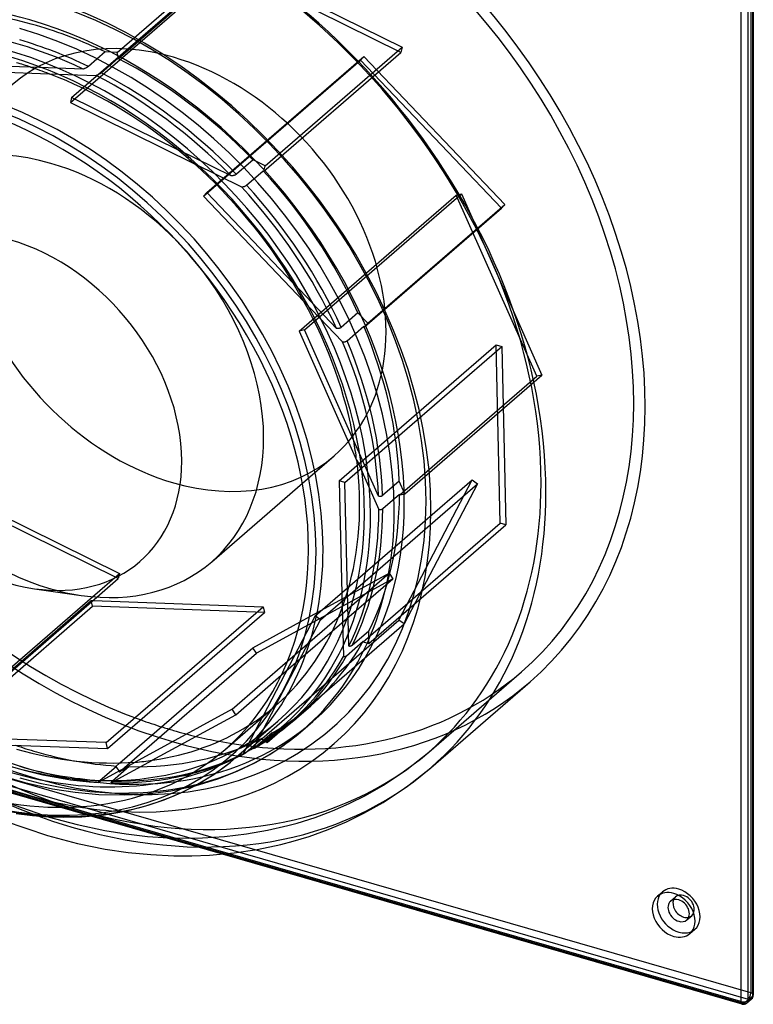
# Model space of a CAD drawing. Header units: millimetres. Extents: x -212 to 206, y -196 to 251.
# Tile 2 of 3: x -17 to 206, y -196 to 102. Entities that reach past the tile are written whole.
import ezdxf

# ---------------------------------------------------------------- set-up
doc = ezdxf.new("R2010")
doc.units = ezdxf.units.MM
doc.layers.add('HIDDEN', color=7, linetype='Continuous')
doc.layers.add('THICK', color=7, linetype='Continuous')

msp = doc.modelspace()

# ---------------------------------------------------------------- linework, layer by layer
at = {"layer": 'HIDDEN'}
for p, q in [((204.91, 150.86), (204.91, -192.95)), ((12.96, 91.89), (54.46, 127.83)), ((13.38, 90.09), (54.88, 126.03)), ((-0.86, 78.27), (46.69, 119.45)), ((46.69, 119.45), (99.29, 93.49)), ((-1.21, 76.67), (46.34, 117.85)), ((98.94, 91.9), (46.34, 117.85)), ((57.79, 57.55), (99.29, 93.49)), ((99.29, 93.49), (98.94, 91.9)), ((9.32, 92.03), (4.27, 87.65)), ((8.13, 85.73), (13.18, 90.1)), ((12.96, 91.89), (9.32, 92.03)), ((13.38, 90.09), (12.96, 91.89)), ((13.18, 90.1), (13.38, 90.09)), ((39.08, 48.39), (86.63, 89.57)), ((40.13, 49.46), (87.68, 90.64)), ((57.44, 55.96), (98.94, 91.9)), ((86.63, 89.57), (87.68, 90.64)), ((129.35, 44.71), (86.63, 89.57)), ((87.68, 90.64), (130.4, 45.78)), ((-13.25, 87.39), (-45.16, 88.56)), ((-44.74, 86.76), (-7.67, 85.4)), ((-13.2, 87.44), (-13.25, 87.39)), ((2.71, 86.85), (-13.2, 87.44)), ((2.84, 86.9), (2.71, 86.85)), ((2.97, 86.95), (2.84, 86.9)), ((3.09, 87), (2.97, 86.95)), ((3.22, 87.05), (3.09, 87)), ((3.34, 87.1), (3.22, 87.05)), ((3.47, 87.16), (3.34, 87.1)), ((3.59, 87.22), (3.47, 87.16)), ((3.71, 87.28), (3.59, 87.22)), ((3.81, 87.34), (3.71, 87.28)), ((3.91, 87.4), (3.81, 87.34)), ((4.01, 87.46), (3.91, 87.4)), ((4.11, 87.53), (4.01, 87.46)), ((4.2, 87.59), (4.11, 87.53)), ((4.27, 87.65), (4.2, 87.59)), ((-7.67, 85.4), (-7.62, 85.45)), ((-7.62, 85.45), (6.6, 84.92)), ((6.6, 84.92), (6.78, 84.99)), ((6.78, 84.99), (6.95, 85.06)), ((6.95, 85.06), (7.13, 85.13)), ((7.13, 85.13), (7.3, 85.21)), ((7.3, 85.21), (7.47, 85.3)), ((7.47, 85.3), (7.62, 85.38)), ((7.62, 85.38), (7.76, 85.46)), ((7.76, 85.46), (7.89, 85.55)), ((7.89, 85.55), (8.02, 85.64)), ((8.02, 85.64), (8.13, 85.73)), ((-0.86, 78.27), (-1.21, 76.67)), ((31.38, 62.36), (-0.86, 78.27)), ((-1.21, 76.67), (36.24, 58.2)), ((31.43, 62.4), (31.38, 62.36)), ((47.5, 54.48), (31.43, 62.4)), ((36.24, 58.2), (36.29, 58.24)), ((36.29, 58.24), (50.66, 51.15)), ((54.12, 59.37), (49.07, 54.99)), ((57.79, 57.55), (54.12, 59.37)), ((57.44, 55.96), (57.79, 57.55)), ((47.63, 54.49), (47.5, 54.48)), ((47.76, 54.5), (47.63, 54.49)), ((47.88, 54.52), (47.76, 54.5)), ((48.01, 54.55), (47.88, 54.52)), ((48.14, 54.57), (48.01, 54.55)), ((48.26, 54.6), (48.14, 54.57)), ((48.39, 54.64), (48.26, 54.6)), ((48.5, 54.68), (48.39, 54.64)), ((48.61, 54.72), (48.5, 54.68)), ((48.71, 54.76), (48.61, 54.72)), ((48.81, 54.81), (48.71, 54.76)), ((48.91, 54.87), (48.81, 54.81)), ((48.99, 54.93), (48.91, 54.87)), ((49.07, 54.99), (48.99, 54.93)), ((52.19, 51.69), (57.24, 56.06)), ((57.24, 56.06), (57.44, 55.96)), ((50.66, 51.15), (50.84, 51.17)), ((50.84, 51.17), (51.01, 51.2)), ((51.01, 51.2), (51.19, 51.23)), ((51.19, 51.23), (51.36, 51.28)), ((51.36, 51.28), (51.53, 51.33)), ((51.53, 51.33), (51.68, 51.38)), ((51.68, 51.38), (51.82, 51.45)), ((51.82, 51.45), (51.95, 51.52)), ((51.95, 51.52), (52.08, 51.6)), ((52.08, 51.6), (52.19, 51.69)), ((40.13, 49.46), (39.08, 48.39)), ((39.08, 48.39), (69.49, 16.45)), ((66.31, 21.97), (40.13, 49.46)), ((68.15, 7.51), (115.7, 48.69)), ((69.7, 7.85), (117.25, 49.03)), ((115.7, 48.69), (117.25, 49.03)), ((140.08, -6.19), (115.7, 48.69)), ((117.25, 49.03), (141.62, -5.85)), ((88.9, 9.84), (130.4, 45.78)), ((130.4, 45.78), (129.35, 44.71)), ((87.85, 8.77), (129.35, 44.71)), ((66.36, 22.01), (66.31, 21.97)), ((79.41, 8.31), (66.36, 22.01)), ((69.49, 16.45), (69.54, 16.5)), ((69.54, 16.5), (81.21, 4.24)), ((85.92, 12.97), (80.87, 8.6)), ((88.9, 9.84), (85.92, 12.97)), ((87.85, 8.77), (88.9, 9.84)), ((69.7, 7.85), (68.15, 7.51)), ((68.15, 7.51), (85.51, -31.56)), ((84.64, -25.79), (69.7, 7.85)), ((79.53, 8.29), (79.41, 8.31)), ((79.65, 8.28), (79.53, 8.29)), ((79.76, 8.28), (79.65, 8.28)), ((79.87, 8.28), (79.76, 8.28)), ((79.99, 8.28), (79.87, 8.28)), ((80.11, 8.29), (79.99, 8.28)), ((80.22, 8.31), (80.11, 8.29)), ((80.33, 8.33), (80.22, 8.31)), ((80.42, 8.36), (80.33, 8.33)), ((80.52, 8.39), (80.42, 8.36)), ((80.62, 8.44), (80.52, 8.39)), ((80.71, 8.49), (80.62, 8.44)), ((80.79, 8.54), (80.71, 8.49)), ((80.87, 8.6), (80.79, 8.54)), ((82.63, 4.57), (87.68, 8.94)), ((87.68, 8.94), (87.85, 8.77)), ((80.25, -37.87), (127.8, 3.31)), ((81.21, 4.24), (81.37, 4.23)), ((81.37, 4.23), (81.53, 4.22)), ((81.53, 4.22), (81.69, 4.23)), ((81.69, 4.23), (81.85, 4.24)), ((81.85, 4.24), (82, 4.27)), ((82, 4.27), (82.14, 4.3)), ((82.14, 4.3), (82.27, 4.35)), ((82.27, 4.35), (82.41, 4.41)), ((82.41, 4.41), (82.53, 4.49)), ((82.53, 4.49), (82.63, 4.57)), ((129.01, -50.72), (127.8, 3.31)), ((127.8, 3.31), (129.53, 2.85)), ((81.98, -38.33), (129.53, 2.85)), ((129.53, 2.85), (130.74, -51.18)), ((100.12, -41.79), (141.62, -5.85)), ((141.62, -5.85), (140.08, -6.19)), ((98.58, -42.13), (140.08, -6.19)), ((84.69, -25.74), (84.64, -25.79)), ((92.13, -42.51), (84.69, -25.74)), ((69.09, -38.59), (78.71, -30.26)), ((85.51, -31.56), (85.56, -31.52)), ((85.56, -31.52), (92.22, -46.51)), ((72.98, -78.76), (120.53, -37.58)), ((74.56, -79.93), (122.11, -38.75)), ((80.25, -37.87), (81.11, -76.33)), ((81.98, -38.33), (80.25, -37.87)), ((82.72, -71.45), (81.98, -38.33)), ((98.42, -37.96), (93.37, -42.33)), ((98.33, -80.05), (120.53, -37.58)), ((100.12, -41.79), (98.42, -37.96)), ((122.11, -38.75), (99.9, -81.22)), ((120.53, -37.58), (122.11, -38.75)), ((13.31, -67.49), (-39.29, -41.53)), ((-38.94, -39.94), (13.66, -65.89)), ((92.23, -42.54), (92.13, -42.51)), ((92.32, -42.56), (92.23, -42.54)), ((92.41, -42.58), (92.32, -42.56)), ((92.5, -42.59), (92.41, -42.58)), ((92.59, -42.6), (92.5, -42.59)), ((92.69, -42.6), (92.59, -42.6)), ((92.78, -42.59), (92.69, -42.6)), ((92.87, -42.58), (92.78, -42.59)), ((92.96, -42.56), (92.87, -42.58)), ((93.05, -42.53), (92.96, -42.56)), ((93.13, -42.49), (93.05, -42.53)), ((93.22, -42.45), (93.13, -42.49)), ((93.3, -42.39), (93.22, -42.45)), ((93.37, -42.33), (93.3, -42.39)), ((93.44, -46.29), (98.49, -41.92)), ((98.49, -41.92), (98.58, -42.13)), ((98.58, -42.13), (100.12, -41.79)), ((92.22, -46.51), (92.3, -46.53)), ((92.3, -46.53), (92.38, -46.55)), ((92.38, -46.55), (92.47, -46.56)), ((92.47, -46.56), (92.55, -46.57)), ((92.55, -46.57), (92.64, -46.58)), ((92.64, -46.58), (92.73, -46.57)), ((92.73, -46.57), (92.81, -46.57)), ((92.81, -46.57), (92.9, -46.55)), ((92.9, -46.55), (92.98, -46.54)), ((92.98, -46.54), (93.06, -46.51)), ((93.06, -46.51), (93.14, -46.48)), ((93.14, -46.48), (93.22, -46.44)), ((93.22, -46.44), (93.29, -46.4)), ((93.29, -46.4), (93.37, -46.35)), ((93.37, -46.35), (93.44, -46.29)), ((87.51, -86.66), (129.01, -50.72)), ((89.24, -87.12), (130.74, -51.18)), ((130.74, -51.18), (129.01, -50.72)), ((5.48, -72.97), (13.66, -65.89)), ((6.86, -73.08), (13.31, -67.49)), ((13.66, -65.89), (13.31, -67.49)), ((96.44, -67.52), (55.22, -90.04)), ((62.68, -96.76), (96.44, -67.52)), ((64.58, -92.51), (95.33, -65.87)), ((68.41, -80.58), (95.33, -65.87)), ((95.33, -65.87), (96.44, -67.52)), ((82.77, -71.4), (82.72, -71.45)), ((83.14, -87.9), (82.77, -71.4)), ((-34.61, -108.48), (5.12, -74.07)), ((5.54, -75.87), (5.12, -74.07)), ((5.12, -74.07), (5.69, -74.09)), ((-35.96, -111.81), (5.54, -75.87)), ((57.61, -77.78), (5.54, -75.87)), ((81.11, -76.33), (81.16, -76.29)), ((81.16, -76.29), (81.49, -91.05)), ((56.83, -115.99), (98.33, -80.05)), ((72.98, -78.76), (57.17, -108.99)), ((60.95, -105.96), (74.56, -79.93)), ((74.56, -79.93), (72.98, -78.76)), ((99.9, -81.22), (98.33, -80.05)), ((58.4, -117.16), (99.9, -81.22)), ((89.16, -83.35), (84.11, -87.72)), ((89.24, -87.12), (89.16, -83.35)), ((82.45, -90.82), (87.5, -86.45)), ((87.5, -86.45), (87.51, -86.66)), ((55.22, -90.04), (54.11, -88.39)), ((83.2, -87.93), (83.14, -87.9)), ((83.26, -87.95), (83.2, -87.93)), ((83.32, -87.97), (83.26, -87.95)), ((83.38, -87.98), (83.32, -87.97)), ((83.45, -87.99), (83.38, -87.98)), ((83.52, -87.99), (83.45, -87.99)), ((83.59, -87.98), (83.52, -87.99)), ((83.66, -87.97), (83.59, -87.98)), ((83.73, -87.95), (83.66, -87.97)), ((83.81, -87.92), (83.73, -87.95)), ((83.88, -87.88), (83.81, -87.92)), ((83.96, -87.83), (83.88, -87.88)), ((84.03, -87.78), (83.96, -87.83)), ((84.11, -87.72), (84.03, -87.78)), ((87.51, -86.66), (89.24, -87.12)), ((13.72, -125.98), (55.22, -90.04)), ((81.49, -91.05), (81.57, -91.08)), ((81.57, -91.08), (81.66, -91.1)), ((81.66, -91.1), (81.75, -91.11)), ((81.75, -91.11), (81.85, -91.11)), ((81.85, -91.11), (81.95, -91.09)), ((81.95, -91.09), (82.04, -91.07)), ((82.04, -91.07), (82.14, -91.03)), ((82.14, -91.03), (82.25, -90.97)), ((82.25, -90.97), (82.35, -90.9)), ((82.35, -90.9), (82.45, -90.82)), ((204.91, -192.95), (-138.91, -93.7)), ((202.66, -196.2), (-141.16, -96.95)), ((204.16, -194.9), (-139.66, -95.65)), ((107.35, -120.02), (135.4, -95.72)), ((45.56, -119.29), (61.06, -105.87)), ((54.22, -118.89), (61, -105.92)), ((61, -105.92), (60.95, -105.96)), ((66.59, -110.34), (71.64, -105.96)), ((57.22, -108.95), (51.16, -120.56)), ((57.17, -108.99), (57.22, -108.95)), ((62.66, -113.51), (65.09, -111.59)), ((65.09, -111.59), (66.06, -110.79)), ((66.06, -110.79), (66.59, -110.33)), ((51.86, -120.2), (56.91, -115.83)), ((59.95, -114.2), (54.9, -118.57)), ((56.91, -115.83), (56.83, -115.99)), ((56.83, -115.99), (58.4, -117.16)), ((58.02, -116.73), (60.5, -115.08)), ((58.4, -117.16), (59.95, -114.2)), ((60.5, -115.08), (62.66, -113.51)), ((46.64, -150.73), (-71.96, -116.49)), ((44.84, -150.91), (-70.15, -117.71)), ((54.24, -118.91), (54.22, -118.89)), ((54.28, -118.91), (54.24, -118.91)), ((54.31, -118.91), (54.28, -118.91)), ((54.35, -118.91), (54.31, -118.91)), ((54.39, -118.9), (54.35, -118.91)), ((54.45, -118.88), (54.39, -118.9)), ((54.5, -118.86), (54.45, -118.88)), ((54.56, -118.83), (54.5, -118.86)), ((54.56, -118.83), (58.02, -116.73)), ((54.61, -118.8), (54.56, -118.83)), ((54.66, -118.76), (54.61, -118.8)), ((54.72, -118.72), (54.66, -118.76)), ((54.78, -118.68), (54.72, -118.72)), ((54.84, -118.63), (54.78, -118.68)), ((54.9, -118.57), (54.84, -118.63)), ((45.39, -123.25), (48.5, -121.92)), ((48.5, -121.92), (51.44, -120.5)), ((51.16, -120.56), (51.19, -120.56)), ((51.19, -120.56), (51.23, -120.57)), ((51.23, -120.57), (51.27, -120.56)), ((51.27, -120.56), (51.33, -120.55)), ((51.33, -120.55), (51.38, -120.53)), ((51.38, -120.53), (51.44, -120.5)), ((51.44, -120.5), (51.5, -120.47)), ((51.5, -120.47), (51.56, -120.43)), ((51.56, -120.43), (51.63, -120.38)), ((51.63, -120.38), (51.71, -120.33)), ((51.71, -120.33), (51.78, -120.27)), ((51.78, -120.27), (51.86, -120.2)), ((100.74, -125.28), (107.34, -120.02)), ((18.49, -123.04), (7.22, -129.19)), ((7.72, -128.61), (12.77, -124.24)), ((11.09, -129.34), (23.67, -122.46)), ((16.6, -124.41), (11.55, -128.78)), ((12.61, -124.33), (13.81, -123.29)), ((12.77, -124.24), (12.61, -124.33)), ((12.61, -124.33), (13.72, -125.98)), ((13.72, -125.98), (16.6, -124.41)), ((23.67, -122.46), (23.62, -122.5)), ((37.03, -126.1), (39.99, -125.21)), ((39.99, -125.21), (42.35, -124.41)), ((42.35, -124.41), (45.39, -123.25)), ((-21.58, -127.33), (-14.96, -129.22)), ((32.08, -127.35), (37.03, -126.1)), ((93.69, -130), (100.74, -125.28)), ((-14.96, -129.22), (-6.58, -131.11)), ((-6.58, -131.11), (0.3, -132.18)), ((7.22, -129.19), (7.23, -129.16)), ((7.23, -129.16), (7.24, -129.13)), ((7.24, -129.13), (7.27, -129.08)), ((7.27, -129.08), (7.3, -129.04)), ((7.3, -129.04), (7.34, -128.98)), ((7.34, -128.98), (7.4, -128.92)), ((7.4, -128.92), (7.46, -128.86)), ((7.46, -128.86), (7.54, -128.78)), ((7.54, -128.78), (7.63, -128.7)), ((7.63, -128.7), (7.72, -128.61)), ((11.09, -129.3), (11.08, -129.32)), ((11.08, -129.32), (11.09, -129.34)), ((11.11, -129.25), (11.09, -129.28)), ((11.09, -129.28), (11.09, -129.3)), ((11.12, -129.22), (11.11, -129.25)), ((11.15, -129.18), (11.12, -129.22)), ((11.18, -129.14), (11.15, -129.18)), ((11.21, -129.1), (11.18, -129.14)), ((11.25, -129.06), (11.21, -129.1)), ((11.3, -129.01), (11.25, -129.06)), ((11.35, -128.96), (11.3, -129.01)), ((11.41, -128.9), (11.35, -128.96)), ((11.48, -128.84), (11.41, -128.9)), ((11.55, -128.78), (11.48, -128.84)), ((29.25, -131.72), (36.56, -130.2)), ((88.18, -133.14), (93.69, -130)), ((0.3, -132.18), (7.42, -132.82)), ((7.42, -132.82), (15.27, -132.99)), ((15.27, -132.99), (22.3, -132.62)), ((22.3, -132.62), (29.25, -131.72)), ((83.26, -135.59), (88.18, -133.14)), ((-20.07, -135.34), (-7.62, -139.68)), ((78.16, -137.81), (83.26, -135.59)), ((-7.62, -139.68), (0.83, -141.99)), ((67.46, -141.5), (72.9, -139.78)), ((72.9, -139.78), (78.16, -137.81)), ((0.83, -141.99), (9.21, -143.78)), ((58.48, -143.7), (64.69, -142.26)), ((64.69, -142.26), (67.46, -141.5)), ((9.21, -143.78), (15.72, -144.82)), ((15.72, -144.82), (22.14, -145.55)), ((22.14, -145.55), (28.48, -145.98)), ((28.48, -145.98), (34.7, -146.1)), ((34.7, -146.1), (38.79, -146.01)), ((38.79, -146.01), (45.53, -145.59)), ((45.53, -145.59), (52.1, -144.81)), ((52.1, -144.81), (58.48, -143.7)), ((176.64, -163.65), (178.14, -162.36)), ((180.6, -165.19), (182.1, -163.89)), ((185.51, -170.86), (187.01, -169.56)), ((186.46, -174.99), (187.96, -173.69)), ((202.66, -196.2), (204.16, -194.9))]:
    msp.add_line(p, q, dxfattribs=at)
for centre, major_axis, ratio, start_param, end_param in [((30, 25.98), (105.4, -121.7), 0.75, 0, 2.284521), ((30, 25.98), (108.02, -124.73), 0.75, -3.141592, -0.857072), ((30, 25.98), (105.4, -121.7), 0.75, -3.141592, -0.927971), ((1.95, 1.69), (-105.4, 121.7), 0.75, -2.427868, -0.857072), ((-11.5, -9.96), (-89.24, 103.05), 0.75, -2.427868, 0.713724), ((-11.5, -9.96), (83.14, -96), 0.75, 2.284521, 2.507033), ((-17.5, -15.16), (-82.94, 95.77), 0.75, -1.042295, -0.629776), ((-11.5, -9.96), (83.14, -96), 0.75, 2.094055, 2.284521), ((30, 25.98), (48.71, -56.24), 0.75, 2.284521, 3.141578), ((-16.55, -14.33), (-83.14, 96), 0.75, -1.047537, -0.857072), ((-11.5, -9.96), (83.14, -96), 0.75, 1.645256, 2.058234), ((30, 25.98), (48.71, -56.24), 0.75, -0.000014, 2.284521), ((-13.5, -11.69), (85.76, -99.03), 0.75, -3.141592, -0.857072), ((-17.5, -15.16), (78.56, -90.71), 0.75, 2.243101, 2.284521), ((-17.55, -15.2), (78.56, -90.71), 0.75, 2.189324, 2.243101), ((-17.5, -15.16), (78.56, -90.71), 0.75, 1.794302, 2.189324), ((-17.5, -15.16), (-82.94, 95.77), 0.75, -1.491093, -1.078575), ((-16.55, -14.33), (-83.14, 96), 0.75, -1.496336, -1.083358), ((30, 25.98), (48.71, -56.24), 0.75, 3.141578, 5.426113), ((-17.55, -15.2), (78.56, -90.71), 0.75, 1.740525, 1.794302), ((-17.5, -15.16), (78.56, -90.71), 0.75, 1.345503, 1.740525), ((-11.5, -9.96), (83.14, -96), 0.75, 1.196457, 1.609435), ((-17.5, -15.16), (-82.94, 95.77), 0.75, -1.939892, -1.527374), ((-16.55, -14.33), (-83.14, 96), 0.75, -1.945135, -1.532157), ((1.95, 1.69), (-105.4, 121.7), 0.75, 0.713724, 2.284521), ((-7.1, -6.15), (48.71, -56.24), 0.75, 1.494039, 1.647525), ((-11.5, -9.96), (-89.24, 103.05), 0.75, 0.713724, 2.284521), ((-13.5, -11.69), (-91.86, 106.07), 0.75, 0.713724, 2.284521), ((-17.55, -15.2), (78.56, -90.71), 0.75, 1.291726, 1.345503), ((-0.05, -0.04), (-108.02, 124.73), 0.75, 0.865825, 2.284521), ((-17.5, -15.16), (78.56, -90.71), 0.75, 0.896704, 1.291726), ((-7.1, -6.15), (48.71, -56.24), 0.75, -2.427868, -0.857072), ((-11.5, -9.96), (83.14, -96), 0.75, 0.747658, 1.160636), ((-17.5, -15.16), (-82.94, 95.77), 0.75, -2.388691, -1.976173), ((-16.55, -14.33), (-83.14, 96), 0.75, -2.393934, -1.980956), ((-17.55, -15.2), (78.56, -90.71), 0.75, 0.842927, 0.896704), ((30, 25.98), (48.71, -56.24), 0.75, -0.857072, -0.000014), ((-17.5, -15.16), (78.56, -90.71), 0.75, 0.447905, 0.842927), ((1.95, 1.69), (-105.4, 121.7), 0.75, -3.141592, -2.427868), ((-11.5, -9.96), (-89.24, 103.05), 0.75, 2.284521, 3.855317), ((-11.5, -9.96), (83.14, -96), 0.75, 0.298859, 0.711837), ((-17.5, -15.16), (-82.94, 95.77), 0.75, -2.83749, -2.427868), ((-16.55, -14.33), (-83.14, 96), 0.75, -2.842733, -2.429755), ((-17.5, -15.16), (-82.94, 95.77), 0.75, -2.427868, -2.424972), ((-7.1, -6.15), (48.71, -56.24), 0.75, -0.857072, -0.713747), ((-17.55, -15.2), (78.56, -90.71), 0.75, 0.394128, 0.447905), ((-17.5, -15.16), (78.56, -90.71), 0.75, 0, 0.394128), ((-11.5, -9.96), (83.14, -96), 0.75, -0.000002, 0.263039), ((-17.5, -15.16), (-82.94, 95.77), 0.75, 2.996896, 3.409415), ((-16.55, -14.33), (-83.14, 96), 0.75, 2.991653, 3.404631), ((30, 25.98), (105.4, -121.7), 0.75, -0.757693, 0), ((30, 25.98), (108.02, -124.73), 0.75, -0.857072, 0), ((-17.55, -15.2), (78.56, -90.71), 0.75, -0.054671, -0.000894), ((-11.5, -9.96), (83.14, -96), 0.75, -0.149939, -0.000002), ((-17.5, -15.16), (78.56, -90.71), 0.75, -0.000894, 0), ((-17.5, -15.16), (78.56, -90.71), 0.75, -0.114162, -0.054671), ((-19.5, -16.89), (81.18, -93.74), 0.75, -0.857072, 0), ((-13.5, -11.69), (85.76, -99.03), 0.75, -0.857072, 0), ((30, 25.98), (105.4, -121.7), 0.75, -0.882759, -0.857072), ((-16.55, -14.33), (-85.76, 99.03), 0.75, 2.284521, 3.141593), ((-11.5, -9.96), (83.14, -96), 0.75, -0.598738, -0.18576), ((30, 25.98), (105.4, -121.7), 0.75, -0.857072, -0.807729), ((-17.5, -15.16), (-82.94, 95.77), 0.75, 2.099298, 2.511817), ((-32.05, -27.76), (-81.18, 93.74), 0.75, 2.284521, 3.141593), ((-19.5, -16.89), (-82.55, 95.32), 0.75, 2.284521, 2.959133), ((1.95, 1.69), (-105.4, 121.7), 0.75, 2.284521, 3.141524), ((-16.55, -14.33), (-83.14, 96), 0.75, 2.542854, 2.955832), ((-17.5, -15.16), (-82.94, 95.77), 0.75, 2.753355, 2.960616), ((-16.55, -14.33), (-83.14, 96), 0.75, 2.284521, 2.507033), ((-11.5, -9.96), (83.14, -96), 0.75, -0.754432, -0.634559), ((-0.05, -0.04), (-108.02, 124.73), 0.75, 2.284521, 3.141524), ((-17.5, -15.16), (78.56, -90.71), 0.75, -0.449692, -0.449277), ((-17.5, -15.16), (-82.94, 95.77), 0.75, 2.548097, 2.753355), ((-13.5, -11.69), (-91.86, 106.07), 0.75, 2.284521, 2.518868), ((183.05, -168.02), (4.91, -5.67), 0.75, 2.284521, 3.141672), ((183.05, -168.02), (4.91, -5.67), 0.75, -3.141514, -2.964282), ((184.55, -166.73), (-2.45, 2.83), 0.75, 0.000079, 0.360526), ((184.55, -166.73), (-2.45, 2.83), 0.75, -0.857072, 0.000079), ((183.05, -168.02), (4.91, -5.67), 0.75, 0.000079, 2.284521), ((184.55, -166.73), (-2.45, 2.83), 0.75, -3.141514, -0.857072), ((184.55, -166.73), (-2.45, 2.83), 0.75, 2.781066, 3.141672), ((183.05, -168.02), (4.91, -5.67), 0.75, -0.177311, 0.000079), ((204.16, -193.6), (-0.42, -1.44), 0.433013, 0.588003, 2.158799), ((204.16, -193.6), (1.5, 0), 0.5, -0.000094, 1.047198), ((202.66, -194.9), (-0.42, -1.44), 0.433013, 0.000007, 0.588003), ((202.66, -194.9), (-0.98, 1.13), 0.75, 2.284521, 3.141672), ((204.16, -193.6), (-0.98, 1.13), 0.75, 2.284521, 3.141672)]:
    msp.add_ellipse(centre, major_axis=major_axis, ratio=ratio, start_param=start_param, end_param=end_param, dxfattribs=at)
at = {"layer": 'THICK'}
for p, q in [((205.46, 149.84), (205.46, -193.98)), ((205.66, 150.21), (205.66, -193.6)), ((201.91, 148.26), (201.91, -195.55)), ((203.96, 148.54), (203.96, -195.28)), ((41.61, -62.39), (69.09, -38.59)), ((-12.07, -70.53), (2.1, -72.58)), ((-34.24, -108.67), (6.86, -73.08)), ((-33.89, -107.07), (5.48, -72.97)), ((5.69, -74.09), (57.19, -75.98)), ((9.64, -117.16), (57.19, -75.98)), ((57.19, -75.98), (57.61, -77.78)), ((10.06, -118.96), (57.61, -77.78)), ((54.11, -88.39), (68.41, -80.58)), ((13.81, -123.29), (54.11, -88.39)), ((47.78, -107.05), (64.58, -92.51)), ((48.89, -108.7), (62.68, -96.76)), ((107.97, -124.77), (138.02, -98.75)), ((47.78, -107.05), (18.44, -123.08)), ((48.89, -108.7), (47.78, -107.05)), ((23.62, -122.5), (48.89, -108.7)), ((49.13, -121.49), (61.68, -110.62)), ((69.21, -113.36), (72.26, -110.72)), ((9.64, -117.16), (-27.43, -115.8)), ((63.19, -118.07), (69.22, -113.35)), ((-21.85, -117.79), (10.06, -118.96)), ((10.06, -118.96), (9.64, -117.16)), ((59.18, -120.71), (63.19, -118.07)), ((47.29, -123.03), (49.13, -121.49)), ((54.89, -123.16), (59.18, -120.71)), ((18.44, -123.08), (18.49, -123.04)), ((42.22, -126.77), (47.29, -123.03)), ((49.33, -125.84), (54.89, -123.16)), ((100.89, -130.38), (107.96, -124.78)), ((36.56, -130.2), (43.46, -128.13)), ((36.77, -130.08), (42.22, -126.77)), ((43.46, -128.13), (49.33, -125.84)), ((32.47, -132.26), (36.77, -130.08)), ((93.5, -135.29), (100.89, -130.38)), ((27.2, -134.48), (32.47, -132.26)), ((15.45, -137.89), (21.64, -136.34)), ((21.64, -136.34), (27.2, -134.48)), ((87.7, -138.55), (93.5, -135.29)), ((-17.65, -138.61), (-12.7, -139.22)), ((-12.7, -139.22), (-7.87, -139.59)), ((-7.87, -139.59), (-3.14, -139.72)), ((-3.14, -139.72), (2.25, -139.59)), ((2.25, -139.59), (9.01, -138.98)), ((9.01, -138.98), (15.45, -137.89)), ((82.41, -141.13), (87.7, -138.55)), ((-21.25, -140.87), (-8.15, -145.32)), ((76.92, -143.44), (82.41, -141.13)), ((-8.15, -145.32), (0.96, -147.69)), ((66.29, -146.99), (71.09, -145.53)), ((71.09, -145.53), (76.92, -143.44)), ((0.96, -147.69), (9.36, -149.38)), ((55.34, -149.49), (62.55, -147.96)), ((62.55, -147.96), (66.29, -146.99)), ((9.36, -149.38), (16.31, -150.4)), ((16.31, -150.4), (23.16, -151.07)), ((23.16, -151.07), (30.1, -151.4)), ((30.1, -151.4), (35.56, -151.41)), ((35.56, -151.41), (40.96, -151.19)), ((40.96, -151.19), (48.42, -150.53)), ((202.24, -196.34), (44.84, -150.91)), ((201.91, -195.55), (46.64, -150.73)), ((48.42, -150.53), (55.34, -149.49)), ((203.64, -196.03), (205.14, -194.74)), ((203.96, -195.28), (205.46, -193.98))]:
    msp.add_line(p, q, dxfattribs=at)
for centre, start, end in [((204.16, -193.6), 310.8969, 359.9974), ((202.66, -194.9), 253.898, 310.8969)]:
    msp.add_arc(centre, 1.5, start, end, dxfattribs=at)
for centre, major_axis, ratio, start_param, end_param in [((30, 25.98), (108.02, -124.73), 0.75, 0, 2.284521), ((-0.05, -0.04), (-108.02, 124.73), 0.75, -2.427868, -0.857072), ((-13.5, -11.69), (-91.86, 106.07), 0.75, -2.427868, 0.622726), ((-13.5, -11.69), (85.76, -99.03), 0.75, 2.284521, 3.141593), ((-19.5, -16.89), (-82.55, 95.32), 0.75, -2.427868, 0.18246), ((-13.5, -11.69), (85.76, -99.03), 0.75, 0, 2.284521), ((-16.55, -14.33), (-85.76, 99.03), 0.75, -2.427868, -0.857072), ((-33, -28.58), (-80.28, 92.7), 0.75, -2.427868, 0.713724), ((-19.5, -16.89), (81.18, -93.74), 0.75, 0, 2.284521), ((-32.05, -27.76), (-81.18, 93.74), 0.75, -2.427868, -0.857072), ((-33, -28.58), (78.56, -90.71), 0.75, 0, 2.284521), ((-7.1, -6.15), (48.71, -56.24), 0.75, 2.284521, 3.141578), ((-7.1, -6.15), (48.71, -56.24), 0.75, 1.647525, 2.284521), ((-19.5, -16.89), (-39.33, 45.42), 0.75, -2.427868, 0.713724), ((-7.1, -6.15), (48.71, -56.24), 0.75, 0.713724, 1.494039), ((-19.5, -16.89), (-39.33, 45.42), 0.75, 0.713724, 2.427846), ((-7.1, -6.15), (48.71, -56.24), 0.75, -0.000014, 0.713724), ((-19.5, -16.89), (-39.33, 45.42), 0.75, 2.427846, 3.855317), ((-0.05, -0.04), (-108.02, 124.73), 0.75, -3.141592, -2.427868), ((-13.5, -11.69), (-91.86, 106.07), 0.75, 2.518868, 3.855317), ((-16.55, -14.33), (-85.76, 99.03), 0.75, -3.141514, -2.427868), ((-19.5, -16.89), (-82.55, 95.32), 0.75, 2.959133, 3.855317), ((-33, -28.58), (-80.28, 92.7), 0.75, 2.284521, 3.855317), ((-32.05, -27.76), (-81.18, 93.74), 0.75, -3.141502, -2.427868), ((-7.1, -6.15), (48.71, -56.24), 0.75, -0.713747, -0.000014), ((30, 25.98), (105.4, -121.7), 0.75, -0.927971, -0.882759), ((-17.5, -15.16), (78.56, -90.71), 0.75, -0.449277, -0.114162), ((30, 25.98), (105.4, -121.7), 0.75, -0.807729, -0.757693), ((-11.5, -9.96), (83.14, -96), 0.75, -0.914564, -0.857072), ((-17.5, -15.16), (78.56, -90.71), 0.75, -0.857072, -0.50347), ((-33, -28.58), (78.56, -90.71), 0.75, -0.857072, 0), ((-11.5, -9.96), (83.14, -96), 0.75, -0.857072, -0.754432), ((-17.55, -15.2), (78.56, -90.71), 0.75, -0.50347, -0.449692), ((181.55, -169.32), (4.91, -5.67), 0.75, -3.141514, -0.857072), ((183.05, -168.02), (4.91, -5.67), 0.75, -2.964282, -0.857072), ((181.55, -169.32), (4.91, -5.67), 0.75, 2.284521, 3.141672), ((181.55, -169.32), (4.91, -5.67), 0.75, 0.000079, 2.284521), ((183.05, -168.02), (2.45, -2.83), 0.75, -3.141514, -0.857072), ((183.05, -168.02), (2.45, -2.83), 0.75, 2.284521, 3.141672), ((184.55, -166.73), (-2.45, 2.83), 0.75, 0.360526, 2.284521), ((183.05, -168.02), (2.45, -2.83), 0.75, 0.000079, 2.284521), ((184.55, -166.73), (-2.45, 2.83), 0.75, 2.284521, 2.781066), ((183.05, -168.02), (2.45, -2.83), 0.75, -0.857072, 0.000079), ((181.55, -169.32), (4.91, -5.67), 0.75, -0.857072, 0.000079), ((183.05, -168.02), (4.91, -5.67), 0.75, -0.857072, -0.177311), ((204.16, -193.6), (1.5, 0), 0.5, -0.523599, -0.000094), ((202.66, -194.9), (1.5, 0), 0.5, -2.094395, -0.523599), ((202.66, -194.9), (-0.42, -1.44), 0.433013, -0.982794, 0.000007), ((202.66, -194.9), (-0.98, 1.13), 0.75, -3.141514, -2.427868), ((204.16, -193.6), (-0.98, 1.13), 0.75, -3.141514, -2.427868)]:
    msp.add_ellipse(centre, major_axis=major_axis, ratio=ratio, start_param=start_param, end_param=end_param, dxfattribs=at)

doc.saveas('drawing.dxf')
